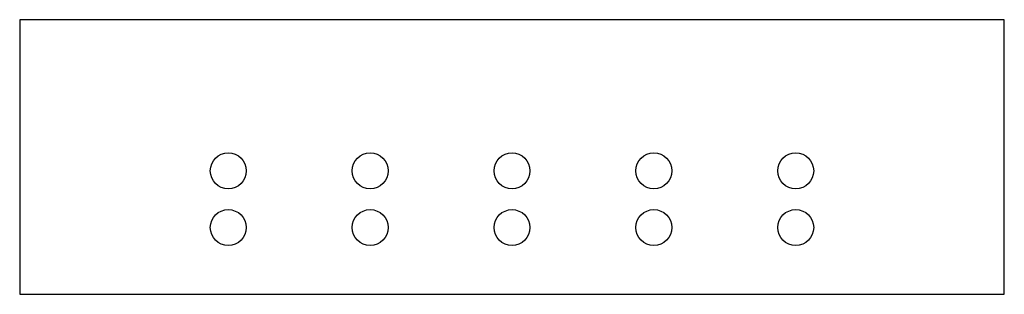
# Model space of a CAD drawing. Header units: millimetres. Extents: x -69 to 69, y -19 to 19.
import ezdxf

# ---------------------------------------------------------------- set-up
doc = ezdxf.new("R2010")
doc.units = ezdxf.units.MM
doc.layers.add('CUT', color=1, linetype='Continuous', true_color=0xe61f19)

msp = doc.modelspace()

# ---------------------------------------------------------------- linework, layer by layer
at = {"layer": 'CUT', "true_color": 0xe61f19}
for p, q in [((-69.415, 19.345), (-69.415, -19.345)), ((69.415, 19.345), (-69.415, 19.345)), ((69.415, -19.345), (69.415, 19.345)), ((-69.415, -19.345), (69.415, -19.345))]:
    msp.add_line(p, q, dxfattribs=at)
for centre in [(-40, -1.945), (-20, -1.945), (0, -1.945), (20, -1.945), (40, -1.945), (-40, -9.945), (-20, -9.945), (0, -9.945), (20, -9.945), (40, -9.945)]:
    msp.add_circle(centre, 2.535, dxfattribs=at)

doc.saveas('drawing.dxf')
